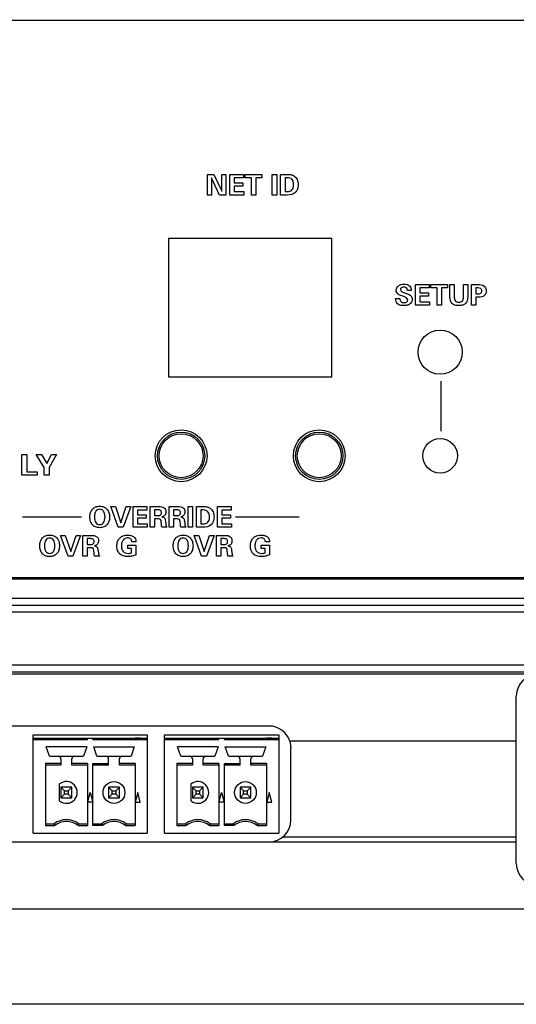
# Model space of a CAD drawing. Header units: inches. Extents: x 0.6 to 15.6, y 0.2 to 10.2.
# Tile 8 of 15: x 4.1 to 5.5, y 5.4 to 8.2. Entities that reach past the tile are written whole.
import ezdxf

# ---------------------------------------------------------------- set-up
doc = ezdxf.new("R2010")
doc.units = ezdxf.units.IN
doc.header["$LTSCALE"] = 0.935
doc.header["$MEASUREMENT"] = 0
doc.header["$PDMODE"] = 3
doc.header["$PDSIZE"] = 0.3125
doc.layers.get('0').update_dxf_attribs({"linetype": 'CONTINUOUS'})
doc.layers.get('Defpoints').update_dxf_attribs({"linetype": 'CONTINUOUS'})
for name, color, linetype in [('A', 1, 'CONTINUOUS'), ('DIMS', 5, 'CONTINUOUS'), ('SCREEN', 5, 'CONTINUOUS')]:
    doc.layers.add(name, color=color, linetype=linetype)
doc.styles.get("Standard").update_dxf_attribs({"font": 'ARIAL.TTF'})
doc.dimstyles.get("Standard").update_dxf_attribs({"dimtxt": 0.125, "dimasz": 0.18, "dimexe": 0.18, "dimexo": 0.0625, "dimgap": 0.09, "dimtad": 0, "dimtih": 1, "dimtoh": 1, "dimdec": 3, "dimzin": 4, "dimdsep": 46, "dimtxsty": 'STANDARD', "dimblk": '_FILLED', "dimblk1": '_FILLED', "dimblk2": '_FILLED', "dimcen": 0.09, "dimadec": 0, "dimazin": 0, "dimtol": 1, "dimtp": 0.001, "dimtm": 0.001, "dimtfac": 1, "dimtdec": 3, "dimtofl": 0, "dimtmove": 0, "dimatfit": 3, "dimldrblk": '_FILLED', "dimfxl": 1, "dimtolj": 1, "dimtzin": 4, "dimarcsym": 0})

# ---------------------------------------------------------------- blocks, each defined once
blk = doc.blocks.new('_FILLED')
at = {"color": 0, "linetype": 'ByBlock'}
blk.add_solid([(0, 0), (-1, 0.1736), (-1, -0.1736)], dxfattribs=at)
blk = doc.blocks.new('*D3')
at = {"layer": 'Defpoints', "color": 0, "lineweight": 0}
for p in [(2.3438, 9.1839), (1.2332, 5.3769), (6.3953, 5.3769)]:
    blk.add_point(p, dxfattribs=at)
at = {"layer": 'DIMS', "color": 0, "lineweight": -2}
for p, q in [((2.2813, 9.1839), (1.0532, 9.1839)), ((1.2332, 9.0039), (1.2332, 7.621)), ((1.2332, 5.5569), (1.2332, 7.2772)), ((6.3328, 5.3769), (1.0532, 5.3769))]:
    blk.add_line(p, q, dxfattribs=at)
at = {"layer": 'DIMS', "color": 0, "lineweight": -2, "xscale": 0.18, "yscale": 0.18, "zscale": 0.18}
for p, rotation in [((1.2332, 9.1839), 90), ((1.2332, 5.3769), 270)]:
    blk.add_blockref('_FILLED', p, dxfattribs=dict(at, rotation=rotation))
at = {"layer": 'DIMS', "color": 0, "insert": (1.2332, 7.4491), "char_height": 0.125, "attachment_point": 5}
blk.add_mtext('\\A1;94.2mm (3.709")', dxfattribs=at)

msp = doc.modelspace()

# ---------------------------------------------------------------- linework, layer by layer
for p, q in [((10.7607, 8.2239), (2.4107, 8.2239)), ((4.5107, 7.5935), (4.5107, 7.1931)), ((4.9834, 7.5935), (4.5107, 7.5935)), ((4.9834, 7.1931), (4.9834, 7.5935)), ((4.5107, 7.1931), (4.9834, 7.1931)), ((2.4107, 6.6119), (10.7607, 6.6119)), ((10.7657, 6.6069), (2.4057, 6.6069)), ((2.4057, 6.5519), (10.7657, 6.5519)), ((2.4057, 6.5319), (10.7657, 6.5319)), ((10.7657, 6.5119), (2.4057, 6.5119)), ((2.4057, 6.3589), (10.7657, 6.3589)), ((2.4057, 6.3389), (10.7657, 6.3389)), ((2.4057, 6.333), (10.7657, 6.333)), ((5.5177, 5.784), (5.5177, 6.269)), ((4.8017, 6.1822), (2.8337, 6.1822)), ((4.8615, 6.1389), (4.8647, 6.1192)), ((4.8615, 6.1389), (5.5177, 6.1389)), ((4.8647, 5.9098), (4.8647, 6.1192)), ((5.5177, 5.846), (2.4057, 5.846)), ((2.8337, 5.8468), (4.8017, 5.8468)), ((5.5177, 5.8601), (4.8405, 5.8601)), ((10.7657, 5.6519), (2.4057, 5.6519))]:
    msp.add_line(p, q)
for centre, radius in [((5.297, 7.2643), 0.064), ((4.547, 6.9643), 0.075), ((4.947, 6.9643), 0.075), ((5.297, 6.9643), 0.05)]:
    msp.add_circle(centre, radius)
for centre, start, end in [((5.5807, 6.269), 90, 180), ((4.8017, 6.1192), 18.1903, 90), ((4.8017, 5.9098), 270, 360), ((5.5807, 5.784), 180, 270)]:
    msp.add_arc(centre, 0.063, start, end)
at = {"layer": 'A'}
for p, q in [((4.1183, 5.8718), (4.1183, 6.1572)), ((4.1183, 6.1572), (4.449, 6.1572)), ((4.449, 6.1572), (4.449, 5.8718)), ((4.499, 5.8718), (4.499, 6.1572)), ((4.499, 6.1572), (4.8297, 6.1572)), ((4.8297, 6.1572), (4.8297, 5.8718)), ((4.1183, 6.1473), (4.449, 6.1473)), ((4.1183, 6.1434), (4.2758, 6.1434)), ((4.2758, 6.1434), (4.2758, 6.1473)), ((4.2915, 6.1434), (4.2915, 6.1473)), ((4.2915, 6.1434), (4.449, 6.1434)), ((4.4293, 6.1473), (4.4135, 6.1473)), ((4.499, 6.1473), (4.8297, 6.1473)), ((4.499, 6.1434), (4.6565, 6.1434)), ((4.6565, 6.1434), (4.6565, 6.1473)), ((4.6722, 6.1434), (4.6722, 6.1473)), ((4.6722, 6.1434), (4.8297, 6.1434)), ((4.8101, 6.1473), (4.7942, 6.1473)), ((4.1653, 6.095), (4.1561, 6.1218)), ((4.2734, 6.1218), (4.1561, 6.1218)), ((4.2734, 6.1218), (4.2642, 6.095)), ((4.3031, 6.095), (4.2939, 6.1218)), ((4.2939, 6.1218), (4.4112, 6.1218)), ((4.4112, 6.1218), (4.4019, 6.095)), ((4.546, 6.095), (4.5368, 6.1218)), ((4.6541, 6.1218), (4.5368, 6.1218)), ((4.6541, 6.1218), (4.6449, 6.095)), ((4.6838, 6.095), (4.6746, 6.1218)), ((4.6746, 6.1218), (4.7919, 6.1218)), ((4.7919, 6.1218), (4.7827, 6.095)), ((4.1537, 6.0739), (4.1537, 5.894)), ((4.199, 6.0739), (4.1537, 6.0739)), ((4.1653, 6.095), (4.2642, 6.095)), ((4.199, 6.0871), (4.199, 6.0686)), ((4.2305, 6.0686), (4.2305, 6.0871)), ((4.2758, 6.0739), (4.2305, 6.0739)), ((4.2758, 6.0739), (4.2758, 5.894)), ((4.2915, 5.894), (4.2915, 6.0739)), ((4.2915, 6.0739), (4.3368, 6.0739)), ((4.3031, 6.095), (4.4019, 6.095)), ((4.3368, 6.0686), (4.3368, 6.0871)), ((4.3683, 6.0686), (4.3683, 6.0871)), ((4.4136, 6.0739), (4.3683, 6.0739)), ((4.4136, 6.0739), (4.4136, 5.894)), ((4.5344, 6.0739), (4.5344, 5.894)), ((4.5797, 6.0739), (4.5344, 6.0739)), ((4.546, 6.095), (4.6449, 6.095)), ((4.5797, 6.0871), (4.5797, 6.0686)), ((4.6112, 6.0686), (4.6112, 6.0871)), ((4.6565, 6.0739), (4.6112, 6.0739)), ((4.6565, 6.0739), (4.6565, 5.894)), ((4.6722, 5.894), (4.6722, 6.0739)), ((4.6722, 6.0739), (4.7175, 6.0739)), ((4.6838, 6.095), (4.7827, 6.095)), ((4.7175, 6.0686), (4.7175, 6.0871)), ((4.749, 6.0686), (4.749, 6.0871)), ((4.7943, 6.0739), (4.749, 6.0739)), ((4.7943, 6.0739), (4.7943, 5.894)), ((4.199, 6.0686), (4.1537, 6.0686)), ((4.2758, 6.0686), (4.2305, 6.0686)), ((4.3368, 6.0686), (4.2915, 6.0686)), ((4.4136, 6.0686), (4.3683, 6.0686)), ((4.5797, 6.0686), (4.5344, 6.0686)), ((4.6565, 6.0686), (4.6112, 6.0686)), ((4.7175, 6.0686), (4.6722, 6.0686)), ((4.7943, 6.0686), (4.749, 6.0686)), ((4.1951, 5.9653), (4.1951, 6.0145)), ((4.5758, 5.9653), (4.5758, 6.0145)), ((4.199, 6.0056), (4.2095, 5.9951)), ((4.199, 6.0056), (4.199, 5.9741)), ((4.2305, 6.0056), (4.199, 6.0056)), ((4.2095, 5.9847), (4.199, 5.9741)), ((4.2095, 5.9847), (4.2095, 5.9951)), ((4.2095, 5.9951), (4.2199, 5.9951)), ((4.2199, 5.9847), (4.2095, 5.9847)), ((4.2199, 5.9951), (4.2305, 6.0056)), ((4.2199, 5.9951), (4.2199, 5.9847)), ((4.2305, 5.9741), (4.2199, 5.9847)), ((4.2305, 5.9741), (4.2305, 6.0056)), ((4.2763, 5.9623), (4.2836, 5.9899)), ((4.2836, 5.9899), (4.291, 5.9623)), ((4.3368, 6.0056), (4.3473, 5.9951)), ((4.3368, 6.0056), (4.3368, 5.9741)), ((4.3683, 6.0056), (4.3368, 6.0056)), ((4.3473, 5.9847), (4.3368, 5.9741)), ((4.3473, 5.9847), (4.3473, 5.9951)), ((4.3473, 5.9951), (4.3577, 5.9951)), ((4.3577, 5.9847), (4.3473, 5.9847)), ((4.3577, 5.9951), (4.3683, 6.0056)), ((4.3577, 5.9951), (4.3577, 5.9847)), ((4.3683, 5.9741), (4.3577, 5.9847)), ((4.3683, 5.9741), (4.3683, 6.0056)), ((4.4214, 5.9899), (4.4141, 5.9623)), ((4.4288, 5.9623), (4.4214, 5.9899)), ((4.5797, 6.0056), (4.5902, 5.9951)), ((4.5797, 6.0056), (4.5797, 5.9741)), ((4.6112, 6.0056), (4.5797, 6.0056)), ((4.5902, 5.9847), (4.5797, 5.9741)), ((4.5902, 5.9847), (4.5902, 5.9951)), ((4.5902, 5.9951), (4.6006, 5.9951)), ((4.6006, 5.9847), (4.5902, 5.9847)), ((4.6006, 5.9951), (4.6112, 6.0056)), ((4.6006, 5.9951), (4.6006, 5.9847)), ((4.6112, 5.9741), (4.6006, 5.9847)), ((4.6112, 5.9741), (4.6112, 6.0056)), ((4.657, 5.9623), (4.6643, 5.9899)), ((4.6643, 5.9899), (4.6717, 5.9623)), ((4.7175, 6.0056), (4.728, 5.9951)), ((4.7175, 6.0056), (4.7175, 5.9741)), ((4.749, 6.0056), (4.7175, 6.0056)), ((4.728, 5.9847), (4.7175, 5.9741)), ((4.728, 5.9847), (4.728, 5.9951)), ((4.728, 5.9951), (4.7384, 5.9951)), ((4.7384, 5.9847), (4.728, 5.9847)), ((4.7384, 5.9951), (4.749, 6.0056)), ((4.7384, 5.9951), (4.7384, 5.9847)), ((4.749, 5.9741), (4.7384, 5.9847)), ((4.749, 5.9741), (4.749, 6.0056)), ((4.8021, 5.9899), (4.7948, 5.9623)), ((4.8095, 5.9623), (4.8021, 5.9899)), ((4.199, 5.9741), (4.2305, 5.9741)), ((4.291, 5.9623), (4.2763, 5.9623)), ((4.3368, 5.9741), (4.3683, 5.9741)), ((4.4141, 5.9623), (4.4288, 5.9623)), ((4.5797, 5.9741), (4.6112, 5.9741)), ((4.6717, 5.9623), (4.657, 5.9623)), ((4.7175, 5.9741), (4.749, 5.9741)), ((4.7948, 5.9623), (4.8095, 5.9623)), ((4.1537, 5.8993), (4.1793, 5.8993)), ((4.2502, 5.8993), (4.2758, 5.8993)), ((4.2915, 5.8993), (4.3171, 5.8993)), ((4.388, 5.8993), (4.4136, 5.8993)), ((4.5344, 5.8993), (4.56, 5.8993)), ((4.6309, 5.8993), (4.6565, 5.8993)), ((4.6722, 5.8993), (4.6978, 5.8993)), ((4.7687, 5.8993), (4.7943, 5.8993)), ((4.1183, 5.8718), (4.449, 5.8718)), ((4.1537, 5.894), (4.1811, 5.894)), ((4.2484, 5.894), (4.2758, 5.894)), ((4.3189, 5.894), (4.2915, 5.894)), ((4.3862, 5.894), (4.4136, 5.894)), ((4.499, 5.8718), (4.8297, 5.8718)), ((4.5344, 5.894), (4.5618, 5.894)), ((4.6291, 5.894), (4.6565, 5.894)), ((4.6996, 5.894), (4.6722, 5.894)), ((4.7669, 5.894), (4.7943, 5.894))]:
    msp.add_line(p, q, dxfattribs=at)
for points in [[(4.1793, 5.8993), (4.1799, 5.8975), (4.1805, 5.8958), (4.1811, 5.894)], [(4.2502, 5.8993), (4.2496, 5.8976), (4.249, 5.8958), (4.2484, 5.894)], [(4.3171, 5.8993), (4.3177, 5.8975), (4.3183, 5.8958), (4.3189, 5.894)], [(4.388, 5.8993), (4.3874, 5.8976), (4.3868, 5.8958), (4.3862, 5.894)], [(4.56, 5.8993), (4.5606, 5.8975), (4.5612, 5.8958), (4.5618, 5.894)], [(4.6309, 5.8993), (4.6303, 5.8976), (4.6297, 5.8958), (4.6291, 5.894)], [(4.6978, 5.8993), (4.6984, 5.8975), (4.699, 5.8958), (4.6996, 5.894)], [(4.7687, 5.8993), (4.7681, 5.8976), (4.7675, 5.8958), (4.7669, 5.894)]]:
    msp.add_lwpolyline(points, dxfattribs=at)
for centre, radius in [((4.547, 6.9643), 0.0685), ((4.547, 6.9643), 0.0635), ((4.947, 6.9643), 0.0685), ((4.947, 6.9643), 0.0635), ((4.3525, 5.9899), 0.0315), ((4.7332, 5.9899), 0.0315)]:
    msp.add_circle(centre, radius, dxfattribs=at)
for centre, radius, start, end in [((4.1911, 6.0871), 0.00787, 0, 90), ((4.2384, 6.0871), 0.00787, 90, 180), ((4.3289, 6.0871), 0.00787, 0, 90), ((4.3762, 6.0871), 0.00787, 90, 180), ((4.5718, 6.0871), 0.00787, 0, 90), ((4.6191, 6.0871), 0.00787, 90, 180), ((4.7096, 6.0871), 0.00787, 0, 90), ((4.7569, 6.0871), 0.00787, 90, 180), ((4.2147, 5.9899), 0.0315, 231.3178, 128.6822), ((4.5954, 5.9899), 0.0315, 231.3178, 128.6822), ((4.2147, 5.8521), 0.0591, 53.1301, 126.8699), ((4.2147, 5.8521), 0.0538, 51.2958, 128.7042), ((4.3525, 5.8521), 0.0591, 53.1301, 126.8699), ((4.3525, 5.8521), 0.0538, 51.2958, 128.7042), ((4.5954, 5.8521), 0.0591, 53.1301, 126.8699), ((4.5954, 5.8521), 0.0538, 51.2958, 128.7042), ((4.7332, 5.8521), 0.0591, 53.1301, 126.8699), ((4.7332, 5.8521), 0.0538, 51.2958, 128.7042)]:
    msp.add_arc(centre, radius, start, end, dxfattribs=at)
at = {"layer": 'SCREEN'}
for p, q in [((4.6235, 7.7188), (4.6235, 7.7788)), ((4.6235, 7.7788), (4.6421, 7.7788)), ((4.6351, 7.7685), (4.6351, 7.7188)), ((4.6584, 7.7188), (4.6351, 7.7685)), ((4.6421, 7.7788), (4.6646, 7.7305)), ((4.6646, 7.7305), (4.6646, 7.7788)), ((4.6646, 7.7788), (4.6762, 7.7788)), ((4.6762, 7.7788), (4.6762, 7.7188)), ((4.6877, 7.7188), (4.6877, 7.7788)), ((4.6877, 7.7788), (4.7275, 7.7788)), ((4.7007, 7.7689), (4.7007, 7.7547)), ((4.7275, 7.7689), (4.7007, 7.7689)), ((4.7007, 7.7547), (4.7258, 7.7547)), ((4.7258, 7.7547), (4.7258, 7.745)), ((4.7275, 7.7788), (4.7275, 7.7689)), ((4.7329, 7.769), (4.7329, 7.7788)), ((4.7329, 7.7788), (4.7811, 7.7788)), ((4.7506, 7.769), (4.7329, 7.769)), ((4.7506, 7.7188), (4.7506, 7.769)), ((4.7635, 7.769), (4.7635, 7.7188)), ((4.7811, 7.769), (4.7635, 7.769)), ((4.7811, 7.7788), (4.7811, 7.769)), ((4.811, 7.7188), (4.811, 7.7788)), ((4.811, 7.7788), (4.8237, 7.7788)), ((4.8237, 7.7788), (4.8237, 7.7188)), ((4.8352, 7.7188), (4.8352, 7.7788)), ((4.8352, 7.7788), (4.854, 7.7788)), ((4.848, 7.769), (4.848, 7.7287)), ((4.8545, 7.769), (4.848, 7.769)), ((4.7007, 7.745), (4.7007, 7.7288)), ((4.7258, 7.745), (4.7007, 7.745)), ((4.7007, 7.7288), (4.7284, 7.7288)), ((4.7284, 7.7288), (4.7284, 7.7188)), ((4.848, 7.7287), (4.8545, 7.7287)), ((4.6351, 7.7188), (4.6235, 7.7188)), ((4.6762, 7.7188), (4.6584, 7.7188)), ((4.7284, 7.7188), (4.6877, 7.7188)), ((4.7635, 7.7188), (4.7506, 7.7188)), ((4.8237, 7.7188), (4.811, 7.7188)), ((4.854, 7.7188), (4.8352, 7.7188)), ((5.2135, 7.4431), (5.2023, 7.4431)), ((5.2135, 7.4435), (5.2135, 7.4431)), ((5.2253, 7.3999), (5.2253, 7.4599)), ((5.2253, 7.4599), (5.2651, 7.4599)), ((5.2384, 7.45), (5.2384, 7.4358)), ((5.2651, 7.45), (5.2384, 7.45)), ((5.2651, 7.4599), (5.2651, 7.45)), ((5.2705, 7.4501), (5.2705, 7.4599)), ((5.2705, 7.4599), (5.3188, 7.4599)), ((5.2882, 7.4501), (5.2705, 7.4501)), ((5.2882, 7.3999), (5.2882, 7.4501)), ((5.3011, 7.4501), (5.3011, 7.3999)), ((5.3188, 7.4501), (5.3011, 7.4501)), ((5.3188, 7.4599), (5.3188, 7.4501)), ((5.3254, 7.423), (5.3254, 7.4599)), ((5.3254, 7.4599), (5.3382, 7.4599)), ((5.3382, 7.4599), (5.3382, 7.4221)), ((5.3646, 7.4226), (5.3646, 7.4599)), ((5.3646, 7.4599), (5.3769, 7.4599)), ((5.3769, 7.4599), (5.3769, 7.423)), ((5.3883, 7.3999), (5.3883, 7.4599)), ((5.3883, 7.4599), (5.406, 7.4599)), ((5.4004, 7.4499), (5.4004, 7.4331)), ((5.4065, 7.4499), (5.4004, 7.4499)), ((5.1681, 7.4186), (5.1681, 7.4194)), ((5.1681, 7.4194), (5.1807, 7.4194)), ((5.1891, 7.4261), (5.1866, 7.4269)), ((5.1969, 7.4348), (5.1977, 7.4346)), ((5.2384, 7.4358), (5.2635, 7.4358)), ((5.2384, 7.4261), (5.2384, 7.4099)), ((5.2635, 7.4261), (5.2384, 7.4261)), ((5.2384, 7.4099), (5.2661, 7.4099)), ((5.2635, 7.4358), (5.2635, 7.4261)), ((5.2661, 7.4099), (5.2661, 7.3999)), ((5.4004, 7.4331), (5.4065, 7.4331)), ((5.4004, 7.423), (5.4004, 7.3999)), ((5.4093, 7.423), (5.4004, 7.423)), ((5.2661, 7.3999), (5.2253, 7.3999)), ((5.3011, 7.3999), (5.2882, 7.3999)), ((5.4004, 7.3999), (5.3883, 7.3999)), ((5.2994, 7.1801), (5.2994, 7.0355)), ((4.3647, 6.7573), (4.3429, 6.8173)), ((4.3429, 6.8173), (4.3568, 6.8173)), ((4.3568, 6.8173), (4.3726, 6.7704)), ((4.3726, 6.7704), (4.3881, 6.8173)), ((4.4012, 6.8173), (4.3791, 6.7573)), ((4.3881, 6.8173), (4.4012, 6.8173)), ((4.4076, 6.7573), (4.4076, 6.8173)), ((4.4076, 6.8173), (4.4474, 6.8173)), ((4.4474, 6.8173), (4.4474, 6.8073)), ((4.4576, 6.7573), (4.4576, 6.8173)), ((4.4576, 6.8173), (4.4825, 6.8173)), ((4.5125, 6.7573), (4.5125, 6.8173)), ((4.5125, 6.8173), (4.5374, 6.8173)), ((4.5674, 6.7573), (4.5674, 6.8173)), ((4.5674, 6.8173), (4.5802, 6.8173)), ((4.5802, 6.8173), (4.5802, 6.7573)), ((4.5917, 6.7573), (4.5917, 6.8173)), ((4.5917, 6.8173), (4.6104, 6.8173)), ((4.6519, 6.7573), (4.6519, 6.8173)), ((4.6519, 6.8173), (4.6917, 6.8173)), ((4.6917, 6.8173), (4.6917, 6.8073)), ((4.0876, 6.7873), (4.2587, 6.7873)), ((4.4207, 6.8073), (4.4207, 6.7932)), ((4.4474, 6.8073), (4.4207, 6.8073)), ((4.4207, 6.7932), (4.4458, 6.7932)), ((4.4207, 6.7834), (4.4207, 6.7673)), ((4.4458, 6.7834), (4.4207, 6.7834)), ((4.4458, 6.7932), (4.4458, 6.7834)), ((4.4702, 6.808), (4.4702, 6.7912)), ((4.4777, 6.808), (4.4702, 6.808)), ((4.4702, 6.7912), (4.4777, 6.7912)), ((4.5251, 6.808), (4.5251, 6.7912)), ((4.5327, 6.808), (4.5251, 6.808)), ((4.5251, 6.7912), (4.5327, 6.7912)), ((4.6045, 6.8074), (4.6045, 6.7672)), ((4.6109, 6.8074), (4.6045, 6.8074)), ((4.6649, 6.8073), (4.6649, 6.7932)), ((4.6917, 6.8073), (4.6649, 6.8073)), ((4.6649, 6.7932), (4.69, 6.7932)), ((4.6649, 6.7834), (4.6649, 6.7673)), ((4.69, 6.7834), (4.6649, 6.7834)), ((4.69, 6.7932), (4.69, 6.7834)), ((4.7047, 6.7878), (4.8885, 6.7878)), ((4.3791, 6.7573), (4.3647, 6.7573)), ((4.4484, 6.7573), (4.4076, 6.7573)), ((4.4207, 6.7673), (4.4484, 6.7673)), ((4.4484, 6.7673), (4.4484, 6.7573)), ((4.4702, 6.7573), (4.4576, 6.7573)), ((4.4702, 6.7814), (4.4702, 6.7573)), ((4.4812, 6.7814), (4.4702, 6.7814)), ((4.4899, 6.7646), (4.4891, 6.7737)), ((4.5055, 6.7573), (4.4916, 6.7573)), ((4.5013, 6.776), (4.5024, 6.7673)), ((4.5251, 6.7573), (4.5125, 6.7573)), ((4.5251, 6.7814), (4.5251, 6.7573)), ((4.5362, 6.7814), (4.5251, 6.7814)), ((4.5449, 6.7646), (4.544, 6.7737)), ((4.5604, 6.7573), (4.5465, 6.7573)), ((4.5563, 6.776), (4.5573, 6.7673)), ((4.5802, 6.7573), (4.5674, 6.7573)), ((4.6104, 6.7573), (4.5917, 6.7573)), ((4.6045, 6.7672), (4.6109, 6.7672)), ((4.6926, 6.7573), (4.6519, 6.7573)), ((4.6649, 6.7673), (4.6926, 6.7673)), ((4.6926, 6.7673), (4.6926, 6.7573)), ((4.2195, 6.6738), (4.1977, 6.7338)), ((4.1977, 6.7338), (4.2116, 6.7338)), ((4.2116, 6.7338), (4.2274, 6.6869)), ((4.2274, 6.6869), (4.2428, 6.7338)), ((4.2559, 6.7338), (4.2338, 6.6738)), ((4.2428, 6.7338), (4.2559, 6.7338)), ((4.2623, 6.6738), (4.2623, 6.7338)), ((4.2623, 6.7338), (4.2873, 6.7338)), ((4.6062, 6.6738), (4.5844, 6.7338)), ((4.5844, 6.7338), (4.5983, 6.7338)), ((4.5983, 6.7338), (4.6141, 6.6869)), ((4.6141, 6.6869), (4.6295, 6.7338)), ((4.6426, 6.7338), (4.6206, 6.6738)), ((4.6295, 6.7338), (4.6426, 6.7338)), ((4.649, 6.6738), (4.649, 6.7338)), ((4.649, 6.7338), (4.674, 6.7338)), ((4.2749, 6.7245), (4.2749, 6.7077)), ((4.2825, 6.7245), (4.2749, 6.7245)), ((4.2749, 6.7077), (4.2825, 6.7077)), ((4.2749, 6.6979), (4.2749, 6.6738)), ((4.286, 6.6979), (4.2749, 6.6979)), ((4.3922, 6.6962), (4.3922, 6.7057)), ((4.3922, 6.7057), (4.4161, 6.7057)), ((4.4162, 6.7153), (4.4042, 6.7153)), ((4.4161, 6.7057), (4.4161, 6.6777)), ((4.4162, 6.7164), (4.4162, 6.7153)), ((4.6617, 6.7245), (4.6617, 6.7077)), ((4.6692, 6.7245), (4.6617, 6.7245)), ((4.6617, 6.7077), (4.6692, 6.7077)), ((4.6617, 6.6979), (4.6617, 6.6738)), ((4.6727, 6.6979), (4.6617, 6.6979)), ((4.7789, 6.6962), (4.7789, 6.7057)), ((4.7789, 6.7057), (4.8028, 6.7057)), ((4.803, 6.7153), (4.7909, 6.7153)), ((4.8028, 6.7057), (4.8028, 6.6777)), ((4.803, 6.7164), (4.803, 6.7153)), ((4.2338, 6.6738), (4.2195, 6.6738)), ((4.2749, 6.6738), (4.2623, 6.6738)), ((4.2947, 6.6811), (4.2938, 6.6902)), ((4.3102, 6.6738), (4.2963, 6.6738)), ((4.3061, 6.6925), (4.3072, 6.6838)), ((4.4036, 6.6962), (4.3922, 6.6962)), ((4.4035, 6.6831), (4.4036, 6.6962)), ((4.6206, 6.6738), (4.6062, 6.6738)), ((4.6617, 6.6738), (4.649, 6.6738)), ((4.6814, 6.6811), (4.6805, 6.6902)), ((4.697, 6.6738), (4.6831, 6.6738)), ((4.6928, 6.6925), (4.6939, 6.6838)), ((4.7903, 6.6962), (4.7789, 6.6962)), ((4.7903, 6.6831), (4.7903, 6.6962))]:
    msp.add_line(p, q, dxfattribs=at)
at = {"layer": 'SCREEN', "linetype": 'Continuous'}
for p, q in [((4.0858, 6.908), (4.0858, 6.968)), ((4.0858, 6.968), (4.0999, 6.968)), ((4.0999, 6.968), (4.0999, 6.9181)), ((4.15, 6.9301), (4.1276, 6.968)), ((4.1276, 6.968), (4.1426, 6.968)), ((4.1426, 6.968), (4.1578, 6.9423)), ((4.1578, 6.9423), (4.1715, 6.968)), ((4.1863, 6.968), (4.1643, 6.9301)), ((4.1715, 6.968), (4.1863, 6.968)), ((4.15, 6.908), (4.15, 6.9301)), ((4.1643, 6.9301), (4.1643, 6.908)), ((4.1298, 6.908), (4.0858, 6.908)), ((4.0999, 6.9181), (4.1298, 6.9181)), ((4.1298, 6.9181), (4.1298, 6.908)), ((4.1643, 6.908), (4.15, 6.908))]:
    msp.add_line(p, q, dxfattribs=at)
at = {"layer": 'SCREEN'}
for points, knots in [([(4.854, 7.7788), (4.858, 7.7788), (4.8653, 7.7785), (4.8761, 7.7738), (4.8826, 7.7656), (4.8853, 7.7565), (4.886, 7.747), (4.8848, 7.7361), (4.8758, 7.7215), (4.8623, 7.7188), (4.854, 7.7188)], [0, 0, 0, 0, 0.01214419, 0.02139252, 0.03461656, 0.04184461, 0.04984977, 0.06295128, 0.07408889, 0.09897791, 0.09897791, 0.09897791, 0.09897791]), ([(4.8545, 7.7287), (4.8593, 7.7287), (4.8675, 7.7306), (4.872, 7.7403), (4.8726, 7.7487), (4.872, 7.7571), (4.8676, 7.7669), (4.8593, 7.769), (4.8545, 7.769)], [0, 0, 0, 0, 0.0144316, 0.0214094, 0.03039526, 0.03959367, 0.04669588, 0.06116051, 0.06116051, 0.06116051, 0.06116051]), ([(5.1866, 7.4269), (5.1826, 7.4283), (5.1764, 7.4301), (5.1707, 7.4368), (5.1689, 7.4459), (5.1737, 7.456), (5.1837, 7.4604), (5.1925, 7.4613), (5.1989, 7.4606), (5.202, 7.4597), (5.2022, 7.4596)], [0, 0, 0, 0, 0.01252783, 0.01869683, 0.02528025, 0.03950733, 0.04757169, 0.05711083, 0.0659586, 0.06670525, 0.06670525, 0.06670525, 0.06670525]), ([(5.2023, 7.4431), (5.2021, 7.4457), (5.2002, 7.4513), (5.1931, 7.453), (5.188, 7.4524), (5.1847, 7.4509), (5.1825, 7.4483), (5.182, 7.4461), (5.1821, 7.4451)], [0, 0, 0, 0, 0.00775227, 0.01549487, 0.01958065, 0.02307452, 0.02622316, 0.02943488, 0.02943488, 0.02943488, 0.02943488]), ([(5.1821, 7.4451), (5.1823, 7.4429), (5.1872, 7.4378), (5.193, 7.436), (5.1969, 7.4348)], [0, 0, 0, 0, 0.00645863, 0.01862562, 0.01862562, 0.01862562, 0.01862562]), ([(5.2022, 7.4596), (5.2043, 7.4589), (5.2107, 7.4557), (5.2135, 7.4481), (5.2135, 7.4435)], [0, 0, 0, 0, 0.00666549, 0.02066076, 0.02066076, 0.02066076, 0.02066076]), ([(5.406, 7.4599), (5.4124, 7.4599), (5.4223, 7.4594), (5.4297, 7.4498), (5.4306, 7.4417), (5.4297, 7.4337), (5.4236, 7.4246), (5.4148, 7.423), (5.4093, 7.423)], [0, 0, 0, 0, 0.01901457, 0.02611897, 0.03453301, 0.04270865, 0.04975118, 0.06610889, 0.06610889, 0.06610889, 0.06610889]), ([(5.4065, 7.4331), (5.4095, 7.4331), (5.4141, 7.4333), (5.4174, 7.4378), (5.4177, 7.4415), (5.4174, 7.4453), (5.414, 7.4498), (5.4094, 7.4499), (5.4065, 7.4499)], [0, 0, 0, 0, 0.00876835, 0.01197642, 0.01590366, 0.01979884, 0.02299996, 0.03173916, 0.03173916, 0.03173916, 0.03173916]), ([(5.18, 7.4005), (5.1778, 7.4013), (5.1708, 7.4047), (5.1681, 7.4133), (5.1681, 7.4186)], [0, 0, 0, 0, 0.00679076, 0.02270868, 0.02270868, 0.02270868, 0.02270868]), ([(5.1977, 7.4346), (5.2009, 7.4335), (5.2061, 7.4315), (5.2126, 7.4278), (5.2157, 7.4225), (5.2164, 7.4162), (5.2152, 7.409), (5.2097, 7.4029), (5.2015, 7.3994), (5.1918, 7.3986), (5.1843, 7.3992), (5.1805, 7.4004), (5.18, 7.4005)], [0, 0, 0, 0, 0.01009225, 0.01674406, 0.02193713, 0.0278844, 0.0355264, 0.04293677, 0.05139104, 0.06163588, 0.07210519, 0.07363441, 0.07363441, 0.07363441, 0.07363441]), ([(5.1807, 7.4194), (5.1807, 7.4162), (5.1817, 7.411), (5.1875, 7.4077), (5.1922, 7.4072), (5.1967, 7.4077), (5.2011, 7.4098), (5.2033, 7.4132), (5.2032, 7.4153)], [0, 0, 0, 0, 0.00946452, 0.01379643, 0.01904414, 0.0234009, 0.02726119, 0.03360908, 0.03360908, 0.03360908, 0.03360908]), ([(5.2032, 7.4153), (5.2032, 7.4154), (5.2032, 7.4177), (5.1986, 7.423), (5.1928, 7.4248), (5.1891, 7.4261)], [0, 0, 0, 0, 0.00032145, 0.00680897, 0.01852704, 0.01852704, 0.01852704, 0.01852704]), ([(5.3769, 7.423), (5.3769, 7.4166), (5.3743, 7.4058), (5.3619, 7.3996), (5.3512, 7.3986), (5.3404, 7.3995), (5.3279, 7.4057), (5.3254, 7.4166), (5.3254, 7.423)], [0, 0, 0, 0, 0.01915703, 0.02834085, 0.03979288, 0.05132274, 0.06047616, 0.07966439, 0.07966439, 0.07966439, 0.07966439]), ([(5.3382, 7.4221), (5.3382, 7.4186), (5.3394, 7.4127), (5.346, 7.4091), (5.3516, 7.4086), (5.3571, 7.4091), (5.3637, 7.413), (5.3646, 7.419), (5.3646, 7.4226)], [0, 0, 0, 0, 0.01050648, 0.01535917, 0.02131114, 0.0271951, 0.03195884, 0.04289579, 0.04289579, 0.04289579, 0.04289579]), ([(4.2826, 6.7876), (4.2827, 6.7919), (4.2837, 6.8), (4.2896, 6.8105), (4.2995, 6.8171), (4.3113, 6.8187), (4.3231, 6.8171), (4.3329, 6.8105), (4.3389, 6.8), (4.3399, 6.7914), (4.3399, 6.7867), (4.3399, 6.7862)], [0, 0, 0, 0, 0.01290763, 0.02412487, 0.03510605, 0.0471572, 0.05917101, 0.07011837, 0.08139743, 0.09424422, 0.09557812, 0.09557812, 0.09557812, 0.09557812]), ([(4.4825, 6.8173), (4.4878, 6.8173), (4.496, 6.8167), (4.5023, 6.8089), (4.503, 6.8025), (4.5025, 6.7968), (4.4996, 6.7903), (4.4945, 6.7881), (4.4912, 6.7873)], [0, 0, 0, 0, 0.01581166, 0.02177873, 0.02863422, 0.03434301, 0.03904725, 0.04921366, 0.04921366, 0.04921366, 0.04921366]), ([(4.5374, 6.8173), (4.5427, 6.8173), (4.5509, 6.8167), (4.5572, 6.8089), (4.558, 6.8025), (4.5574, 6.7968), (4.5545, 6.7903), (4.5494, 6.7881), (4.5461, 6.7873)], [0, 0, 0, 0, 0.01581166, 0.02178086, 0.02863643, 0.03434529, 0.03905104, 0.04921402, 0.04921402, 0.04921402, 0.04921402]), ([(4.6104, 6.8173), (4.6145, 6.8173), (4.6217, 6.817), (4.6325, 6.8122), (4.6391, 6.8041), (4.6418, 6.7949), (4.6425, 6.7855), (4.6413, 6.7746), (4.6323, 6.76), (4.6187, 6.7573), (4.6104, 6.7573)], [0, 0, 0, 0, 0.01213988, 0.02139343, 0.03461442, 0.04184475, 0.04985036, 0.06295011, 0.07408789, 0.09897571, 0.09897571, 0.09897571, 0.09897571]), ([(4.3399, 6.7862), (4.3398, 6.7823), (4.3387, 6.7744), (4.3331, 6.7641), (4.3232, 6.7573), (4.3113, 6.7557), (4.2994, 6.7573), (4.2895, 6.764), (4.2836, 6.7748), (4.2826, 6.7831), (4.2826, 6.7876)], [0, 0, 0, 0, 0.0119106, 0.02333115, 0.03431558, 0.04645898, 0.05863914, 0.06964352, 0.08101081, 0.09432276, 0.09432276, 0.09432276, 0.09432276]), ([(4.3265, 6.7875), (4.3265, 6.7907), (4.326, 6.7964), (4.3233, 6.8038), (4.318, 6.8087), (4.3113, 6.8099), (4.3046, 6.8087), (4.2993, 6.8038), (4.2965, 6.7963), (4.2961, 6.7907), (4.2961, 6.7875)], [0, 0, 0, 0, 0.00951876, 0.01703051, 0.02340775, 0.03008808, 0.03674103, 0.04312336, 0.0506156, 0.06012161, 0.06012161, 0.06012161, 0.06012161]), ([(4.2961, 6.7875), (4.2961, 6.7843), (4.2965, 6.7785), (4.2992, 6.7709), (4.3045, 6.766), (4.3113, 6.7648), (4.318, 6.766), (4.3233, 6.7709), (4.326, 6.7785), (4.3265, 6.7843), (4.3265, 6.7875)], [0, 0, 0, 0, 0.00968434, 0.01723566, 0.02362395, 0.03032854, 0.03706245, 0.04345771, 0.05102423, 0.06069808, 0.06069808, 0.06069808, 0.06069808]), ([(4.4777, 6.7912), (4.4811, 6.7912), (4.4861, 6.7909), (4.4899, 6.7956), (4.4903, 6.7995), (4.49, 6.8033), (4.4864, 6.8084), (4.4811, 6.808), (4.4777, 6.808)], [0, 0, 0, 0, 0.00993393, 0.01313802, 0.0170681, 0.02121648, 0.02443647, 0.03451697, 0.03451697, 0.03451697, 0.03451697]), ([(4.4912, 6.7873), (4.4937, 6.787), (4.4998, 6.7852), (4.501, 6.7789), (4.5013, 6.776)], [0, 0, 0, 0, 0.00778014, 0.01663056, 0.01663056, 0.01663056, 0.01663056]), ([(4.5327, 6.7912), (4.536, 6.7912), (4.5411, 6.7909), (4.5449, 6.7956), (4.5452, 6.7995), (4.5449, 6.8033), (4.5413, 6.8084), (4.536, 6.808), (4.5327, 6.808)], [0, 0, 0, 0, 0.0099378, 0.01314067, 0.01707042, 0.02121851, 0.02443735, 0.03452171, 0.03452171, 0.03452171, 0.03452171]), ([(4.5461, 6.7873), (4.5487, 6.787), (4.5548, 6.7852), (4.5559, 6.7789), (4.5563, 6.776)], [0, 0, 0, 0, 0.0077765, 0.01662826, 0.01662826, 0.01662826, 0.01662826]), ([(4.6109, 6.7672), (4.6157, 6.7672), (4.624, 6.7691), (4.6285, 6.7787), (4.6291, 6.7872), (4.6285, 6.7956), (4.6241, 6.8054), (4.6158, 6.8074), (4.6109, 6.8074)], [0, 0, 0, 0, 0.0144316, 0.02141115, 0.03039896, 0.03959443, 0.04669927, 0.06116256, 0.06116256, 0.06116256, 0.06116256]), ([(4.4891, 6.7737), (4.4889, 6.7759), (4.4889, 6.7816), (4.4833, 6.7814), (4.4812, 6.7814)], [0, 0, 0, 0, 0.00685531, 0.01304349, 0.01304349, 0.01304349, 0.01304349]), ([(4.4916, 6.7573), (4.4911, 6.7582), (4.4903, 6.7606), (4.49, 6.7631), (4.4899, 6.7646)], [0, 0, 0, 0, 0.003070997, 0.007548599, 0.007548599, 0.007548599, 0.007548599]), ([(4.5024, 6.7673), (4.5027, 6.7653), (4.5033, 6.7618), (4.5046, 6.7585), (4.5055, 6.7573)], [0, 0, 0, 0, 0.00618461, 0.01062681, 0.01062681, 0.01062681, 0.01062681]), ([(4.544, 6.7737), (4.5438, 6.7759), (4.5438, 6.7816), (4.5382, 6.7814), (4.5362, 6.7814)], [0, 0, 0, 0, 0.00685531, 0.01304349, 0.01304349, 0.01304349, 0.01304349]), ([(4.5465, 6.7573), (4.546, 6.7582), (4.5452, 6.7606), (4.545, 6.7631), (4.5449, 6.7646)], [0, 0, 0, 0, 0.003069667, 0.007547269, 0.007547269, 0.007547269, 0.007547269]), ([(4.5573, 6.7673), (4.5576, 6.7653), (4.5582, 6.7618), (4.5596, 6.7585), (4.5604, 6.7573)], [0, 0, 0, 0, 0.00618461, 0.01062681, 0.01062681, 0.01062681, 0.01062681]), ([(4.1374, 6.7041), (4.1374, 6.7084), (4.1384, 6.7165), (4.1444, 6.727), (4.1543, 6.7336), (4.1661, 6.7352), (4.1779, 6.7336), (4.1877, 6.727), (4.1937, 6.7165), (4.1947, 6.7079), (4.1946, 6.7032), (4.1946, 6.7027)], [0, 0, 0, 0, 0.01291052, 0.02413026, 0.03511022, 0.04716283, 0.05917324, 0.07012019, 0.08139968, 0.09424987, 0.09558338, 0.09558338, 0.09558338, 0.09558338]), ([(4.1812, 6.704), (4.1812, 6.7072), (4.1808, 6.7129), (4.178, 6.7204), (4.1727, 6.7252), (4.166, 6.7264), (4.1593, 6.7252), (4.154, 6.7203), (4.1513, 6.7129), (4.1508, 6.7072), (4.1508, 6.704)], [0, 0, 0, 0, 0.00951861, 0.01703093, 0.02340948, 0.03009022, 0.03674215, 0.04312689, 0.05061865, 0.06012506, 0.06012506, 0.06012506, 0.06012506]), ([(4.2873, 6.7338), (4.2925, 6.7338), (4.3007, 6.7332), (4.307, 6.7254), (4.3078, 6.719), (4.3072, 6.7133), (4.3043, 6.7068), (4.2992, 6.7046), (4.2959, 6.7038)], [0, 0, 0, 0, 0.01581166, 0.02177873, 0.02863422, 0.03434252, 0.03904367, 0.04920857, 0.04920857, 0.04920857, 0.04920857]), ([(4.4161, 6.6777), (4.4127, 6.676), (4.4072, 6.6741), (4.3992, 6.6729), (4.3905, 6.6725), (4.3797, 6.6737), (4.3687, 6.6798), (4.362, 6.6904), (4.3604, 6.7031), (4.362, 6.716), (4.3682, 6.7263), (4.3742, 6.7304), (4.3771, 6.7317)], [0, 0, 0, 0, 0.0112855, 0.0173579, 0.0239761, 0.037608, 0.0492491, 0.0606174, 0.0735831, 0.0870608, 0.0989169, 0.1083811, 0.1083811, 0.1083811, 0.1083811]), ([(4.4042, 6.7153), (4.404, 6.7183), (4.4024, 6.7232), (4.3967, 6.7262), (4.391, 6.7269), (4.3842, 6.7257), (4.3782, 6.7204), (4.3747, 6.7126), (4.374, 6.7056), (4.3741, 6.7015), (4.3742, 6.7005)], [0, 0, 0, 0, 0.00908822, 0.01349272, 0.01870062, 0.0261836, 0.03347263, 0.0416511, 0.05136752, 0.05419344, 0.05419344, 0.05419344, 0.05419344]), ([(4.3771, 6.7317), (4.3778, 6.7321), (4.3827, 6.7341), (4.3913, 6.7352), (4.4019, 6.7341), (4.4123, 6.7295), (4.4162, 6.7213), (4.4162, 6.7164)], [0, 0, 0, 0, 0.00237537, 0.01573544, 0.02562578, 0.03405154, 0.04889275, 0.04889275, 0.04889275, 0.04889275]), ([(4.5241, 6.7041), (4.5241, 6.7084), (4.5252, 6.7165), (4.5311, 6.727), (4.541, 6.7336), (4.5528, 6.7352), (4.5646, 6.7336), (4.5744, 6.727), (4.5804, 6.7165), (4.5814, 6.7079), (4.5814, 6.7032), (4.5814, 6.7027)], [0, 0, 0, 0, 0.01291061, 0.02412885, 0.03511003, 0.04716118, 0.0591716, 0.07011855, 0.08139879, 0.09424876, 0.09558229, 0.09558229, 0.09558229, 0.09558229]), ([(4.5679, 6.704), (4.5679, 6.7072), (4.5675, 6.7129), (4.5647, 6.7204), (4.5594, 6.7252), (4.5527, 6.7264), (4.546, 6.7252), (4.5408, 6.7203), (4.538, 6.7129), (4.5375, 6.7072), (4.5375, 6.704)], [0, 0, 0, 0, 0.00951881, 0.0170319, 0.02341045, 0.03009119, 0.03674312, 0.04312786, 0.05061962, 0.06012603, 0.06012603, 0.06012603, 0.06012603]), ([(4.674, 6.7338), (4.6792, 6.7338), (4.6875, 6.7332), (4.6937, 6.7254), (4.6945, 6.719), (4.694, 6.7133), (4.691, 6.7068), (4.6859, 6.7046), (4.6826, 6.7038)], [0, 0, 0, 0, 0.01581166, 0.02178086, 0.02863643, 0.03434498, 0.03904699, 0.04921189, 0.04921189, 0.04921189, 0.04921189]), ([(4.8028, 6.6777), (4.7994, 6.676), (4.7939, 6.6741), (4.786, 6.6729), (4.7772, 6.6725), (4.7664, 6.6737), (4.7554, 6.6798), (4.7487, 6.6904), (4.7472, 6.7031), (4.7488, 6.716), (4.7549, 6.7263), (4.761, 6.7304), (4.7638, 6.7317)], [0, 0, 0, 0, 0.0112855, 0.0173564, 0.0239761, 0.037608, 0.0492491, 0.0606166, 0.0735825, 0.0870602, 0.0989163, 0.1083815, 0.1083815, 0.1083815, 0.1083815]), ([(4.7909, 6.7153), (4.7907, 6.7183), (4.7892, 6.7232), (4.7834, 6.7262), (4.7777, 6.7269), (4.7709, 6.7257), (4.7649, 6.7204), (4.7614, 6.7126), (4.7607, 6.7056), (4.7608, 6.7015), (4.7609, 6.7005)], [0, 0, 0, 0, 0.0090897, 0.01349249, 0.01869844, 0.0261819, 0.03347357, 0.04165119, 0.05136737, 0.05419319, 0.05419319, 0.05419319, 0.05419319]), ([(4.7638, 6.7317), (4.7645, 6.7321), (4.7694, 6.7341), (4.7781, 6.7352), (4.7886, 6.7341), (4.799, 6.7295), (4.803, 6.7213), (4.803, 6.7164)], [0, 0, 0, 0, 0.00237564, 0.01573426, 0.02562606, 0.0340505, 0.04889171, 0.04889171, 0.04889171, 0.04889171]), ([(4.1946, 6.7027), (4.1945, 6.6988), (4.1935, 6.6909), (4.1879, 6.6806), (4.178, 6.6738), (4.1661, 6.6722), (4.1542, 6.6738), (4.1442, 6.6805), (4.1384, 6.6913), (4.1374, 6.6996), (4.1374, 6.7041)], [0, 0, 0, 0, 0.01190749, 0.0233259, 0.03431164, 0.0464518, 0.05863501, 0.06963868, 0.08100533, 0.09431413, 0.09431413, 0.09431413, 0.09431413]), ([(4.1508, 6.704), (4.1508, 6.7008), (4.1513, 6.695), (4.154, 6.6874), (4.1593, 6.6825), (4.166, 6.6813), (4.1728, 6.6825), (4.1781, 6.6874), (4.1808, 6.695), (4.1812, 6.7008), (4.1812, 6.704)], [0, 0, 0, 0, 0.00968273, 0.01723539, 0.02362467, 0.03032894, 0.03706302, 0.04346184, 0.0510284, 0.06070073, 0.06070073, 0.06070073, 0.06070073]), ([(4.2825, 6.7077), (4.2858, 6.7077), (4.2909, 6.7074), (4.2947, 6.7121), (4.295, 6.716), (4.2947, 6.7198), (4.2912, 6.7249), (4.2859, 6.7245), (4.2825, 6.7245)], [0, 0, 0, 0, 0.0099332, 0.01313614, 0.01706767, 0.02121452, 0.0244337, 0.03451807, 0.03451807, 0.03451807, 0.03451807]), ([(4.2938, 6.6902), (4.2936, 6.6924), (4.2936, 6.6981), (4.2881, 6.6979), (4.286, 6.6979)], [0, 0, 0, 0, 0.0068515, 0.0130404, 0.0130404, 0.0130404, 0.0130404]), ([(4.2959, 6.7038), (4.2985, 6.7036), (4.3046, 6.7017), (4.3057, 6.6954), (4.3061, 6.6925)], [0, 0, 0, 0, 0.0077765, 0.01662693, 0.01662693, 0.01662693, 0.01662693]), ([(4.3742, 6.7005), (4.3743, 6.6983), (4.3751, 6.6936), (4.3798, 6.6843), (4.3903, 6.6814), (4.3987, 6.6821), (4.402, 6.6827), (4.4035, 6.6831)], [0, 0, 0, 0, 0.00657704, 0.01428194, 0.02993188, 0.03492607, 0.03983004, 0.03983004, 0.03983004, 0.03983004]), ([(4.5814, 6.7027), (4.5813, 6.6988), (4.5802, 6.6909), (4.5746, 6.6806), (4.5647, 6.6738), (4.5528, 6.6722), (4.5409, 6.6738), (4.531, 6.6805), (4.5251, 6.6913), (4.5241, 6.6996), (4.5241, 6.7041)], [0, 0, 0, 0, 0.01190745, 0.02332586, 0.03431038, 0.046452, 0.05863375, 0.06963864, 0.0810038, 0.09431271, 0.09431271, 0.09431271, 0.09431271]), ([(4.5375, 6.704), (4.5375, 6.7008), (4.538, 6.695), (4.5407, 6.6874), (4.546, 6.6825), (4.5527, 6.6813), (4.5595, 6.6825), (4.5648, 6.6874), (4.5675, 6.695), (4.5679, 6.7008), (4.5679, 6.704)], [0, 0, 0, 0, 0.00968307, 0.01723531, 0.02362459, 0.03032885, 0.03706294, 0.04346175, 0.05102907, 0.0607016, 0.0607016, 0.0607016, 0.0607016]), ([(4.6692, 6.7077), (4.6725, 6.7077), (4.6776, 6.7074), (4.6814, 6.7121), (4.6817, 6.716), (4.6814, 6.7198), (4.6779, 6.7249), (4.6726, 6.7245), (4.6692, 6.7245)], [0, 0, 0, 0, 0.00993707, 0.01313788, 0.01706932, 0.02121618, 0.02443536, 0.03451972, 0.03451972, 0.03451972, 0.03451972]), ([(4.6805, 6.6902), (4.6803, 6.6924), (4.6803, 6.6981), (4.6748, 6.6979), (4.6727, 6.6979)], [0, 0, 0, 0, 0.0068515, 0.0130404, 0.0130404, 0.0130404, 0.0130404]), ([(4.6826, 6.7038), (4.6852, 6.7036), (4.6913, 6.7017), (4.6925, 6.6954), (4.6928, 6.6925)], [0, 0, 0, 0, 0.0077765, 0.01662826, 0.01662826, 0.01662826, 0.01662826]), ([(4.7609, 6.7005), (4.7611, 6.6983), (4.7618, 6.6936), (4.7665, 6.6843), (4.777, 6.6814), (4.7854, 6.6821), (4.7887, 6.6827), (4.7903, 6.6831)], [0, 0, 0, 0, 0.00657683, 0.01428077, 0.02993072, 0.03492491, 0.03983274, 0.03983274, 0.03983274, 0.03983274]), ([(4.2963, 6.6738), (4.2959, 6.6747), (4.295, 6.6771), (4.2948, 6.6796), (4.2947, 6.6811)], [0, 0, 0, 0, 0.003070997, 0.007548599, 0.007548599, 0.007548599, 0.007548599]), ([(4.3072, 6.6838), (4.3074, 6.6818), (4.308, 6.6783), (4.3094, 6.675), (4.3102, 6.6738)], [0, 0, 0, 0, 0.00618461, 0.01062682, 0.01062682, 0.01062682, 0.01062682]), ([(4.6831, 6.6738), (4.6826, 6.6747), (4.6818, 6.6771), (4.6815, 6.6796), (4.6814, 6.6811)], [0, 0, 0, 0, 0.003070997, 0.007548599, 0.007548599, 0.007548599, 0.007548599]), ([(4.6939, 6.6838), (4.6942, 6.6818), (4.6947, 6.6783), (4.6961, 6.675), (4.697, 6.6738)], [0, 0, 0, 0, 0.00618461, 0.01062682, 0.01062682, 0.01062682, 0.01062682])]:
    msp.add_open_spline(points, degree=3, knots=knots, dxfattribs=at)

# ---------------------------------------------------------------- dimensions: what is measured, and where the dimension line sits
at = {"layer": 'DIMS'}
dim = msp.add_linear_dim(base=(1.2332, 5.3769), p1=(2.3438, 9.1839), p2=(6.3953, 5.3769), angle=270, text='94.2mm (3.709")', dimstyle='STANDARD', dxfattribs=at)
dim.commit()
dim.dimension.update_dxf_attribs({"geometry": '*D3', "text_midpoint": (1.2332, 7.4491), "dimtype": 160})

doc.saveas('drawing.dxf')
